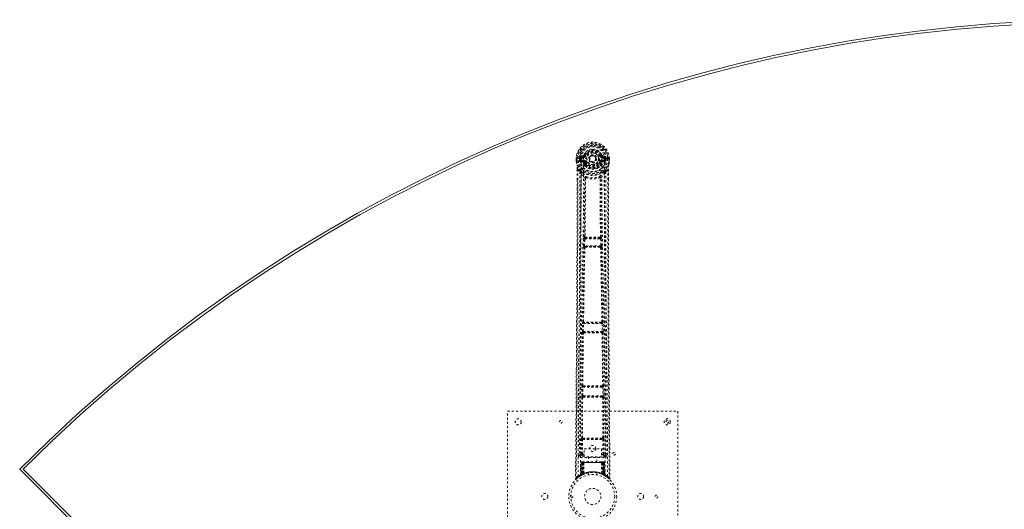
# Model space of a CAD drawing. Header units: inches. Extents: x 17 to 119, y 39 to 85.
# Tile 2 of 5: x 17 to 64, y 62 to 85. Entities that reach past the tile are written whole.
import ezdxf

# ---------------------------------------------------------------- set-up
doc = ezdxf.new("R2010")
doc.units = ezdxf.units.IN
doc.header["$MEASUREMENT"] = 0
doc.linetypes.add('SLD-Dashed', pattern=[0.075, 0.05, -0.025])
doc.linetypes.add('SLD-Solid', pattern=[0])

msp = doc.modelspace()

# ---------------------------------------------------------------- linework, layer by layer
at = {"color": 7, "linetype": 'SLD-Dashed', "lineweight": 0}
for p, q in [((43.73, 79.095), (43.611, 79.072)), ((43.818, 79.099), (43.763, 79.122)), ((43.818, 79.099), (43.84, 79.09)), ((44.534, 79.09), (44.556, 79.099)), ((44.762, 79.072), (44.644, 79.095)), ((43.407, 78.95), (43.408, 78.833)), ((43.407, 78.949), (43.408, 78.833)), ((43.411, 78.949), (43.407, 78.949)), ((43.408, 78.833), (43.408, 78.828)), ((43.464, 78.949), (43.411, 78.949)), ((43.437, 78.949), (43.438, 78.833)), ((43.487, 78.949), (43.464, 78.949)), ((43.49, 78.949), (43.487, 78.949)), ((43.638, 78.949), (43.49, 78.949)), ((43.559, 78.877), (43.558, 78.949)), ((43.589, 78.878), (43.559, 78.876)), ((43.559, 78.876), (43.559, 78.877)), ((43.594, 78.949), (43.588, 78.949)), ((43.588, 78.949), (43.589, 78.878)), ((43.589, 78.877), (43.594, 78.858)), ((43.594, 78.872), (43.594, 78.949)), ((43.594, 78.858), (43.594, 78.872)), ((43.6, 78.835), (43.603, 78.831)), ((43.613, 78.82), (43.603, 78.831)), ((43.613, 78.82), (43.729, 78.799)), ((43.629, 78.883), (43.629, 78.853)), ((43.629, 78.883), (43.758, 78.883)), ((43.758, 78.829), (43.629, 78.853)), ((43.629, 78.853), (43.758, 78.853)), ((43.642, 79.035), (43.758, 79.056)), ((43.642, 79.035), (43.642, 79.005)), ((43.758, 79.035), (43.642, 79.035)), ((43.758, 79.005), (43.642, 79.005)), ((43.758, 79.056), (43.758, 79.035)), ((43.758, 79.005), (43.758, 79.035)), ((43.758, 78.883), (43.758, 78.853)), ((43.758, 78.829), (43.758, 78.853)), ((43.809, 78.642), (43.809, 78.671)), ((43.84, 78.799), (43.813, 78.788)), ((43.827, 78.597), (43.815, 78.615)), ((43.832, 78.675), (43.832, 78.646)), ((44.343, 78.954), (44.343, 78.944)), ((44.343, 78.944), (44.343, 78.929)), ((44.561, 78.788), (44.534, 78.799)), ((44.541, 78.646), (44.542, 78.675)), ((44.559, 78.615), (44.547, 78.597)), ((44.565, 78.642), (44.565, 78.671)), ((44.616, 79.056), (44.732, 79.035)), ((44.616, 79.056), (44.616, 79.035)), ((44.732, 79.035), (44.616, 79.035)), ((44.616, 79.005), (44.616, 79.035)), ((44.732, 79.005), (44.616, 79.005)), ((44.616, 78.883), (44.616, 78.853)), ((44.616, 78.883), (44.745, 78.883)), ((44.745, 78.853), (44.616, 78.829)), ((44.616, 78.829), (44.616, 78.853)), ((44.616, 78.853), (44.745, 78.853)), ((44.645, 78.799), (44.761, 78.82)), ((44.732, 79.005), (44.732, 79.035)), ((44.883, 78.949), (44.735, 78.949)), ((44.745, 78.853), (44.745, 78.883)), ((44.771, 78.831), (44.761, 78.82)), ((44.761, 78.82), (44.761, 78.82)), ((44.761, 78.82), (44.761, 78.82)), ((44.771, 78.831), (44.774, 78.835)), ((44.78, 78.949), (44.786, 78.949)), ((44.78, 78.872), (44.78, 78.949)), ((44.785, 78.877), (44.78, 78.858)), ((44.78, 78.858), (44.78, 78.872)), ((44.785, 78.877), (44.782, 78.852)), ((44.785, 78.878), (44.786, 78.949)), ((44.815, 78.876), (44.785, 78.878)), ((44.815, 78.949), (44.815, 78.877)), ((44.815, 78.877), (44.815, 78.876)), ((44.886, 78.949), (44.883, 78.949)), ((44.909, 78.949), (44.886, 78.949)), ((44.963, 78.949), (44.909, 78.949)), ((44.936, 78.833), (44.937, 78.949)), ((44.967, 78.949), (44.963, 78.949)), ((44.966, 78.833), (44.967, 78.95)), ((44.967, 78.949), (44.966, 78.833)), ((44.966, 78.828), (44.966, 78.833)), ((43.451, 78.451), (43.451, 77.96)), ((43.48, 78.451), (43.577, 78.335)), ((43.577, 78.335), (43.636, 78.223)), ((44.738, 78.223), (44.797, 78.335)), ((44.797, 78.335), (44.894, 78.451)), ((44.923, 78.451), (44.923, 77.985)), ((43.808, 78.047), (43.808, 78.047)), ((43.846, 78.044), (43.846, 78.044)), ((44.528, 78.044), (44.528, 78.044)), ((44.566, 78.047), (44.566, 78.047)), ((43.76, 74.853), (43.77, 75.195)), ((43.77, 75.195), (43.772, 75.223)), ((43.787, 75.271), (43.783, 75.27)), ((43.804, 74.851), (43.815, 75.193)), ((43.815, 75.193), (44.559, 75.193)), ((43.828, 75.223), (43.832, 75.225)), ((44.546, 75.223), (43.828, 75.223)), ((44.542, 75.225), (44.546, 75.223)), ((44.559, 75.193), (44.57, 74.851)), ((44.59, 75.27), (44.587, 75.271)), ((44.604, 75.195), (44.602, 75.223)), ((44.614, 74.853), (44.604, 75.195)), ((43.779, 74.774), (43.767, 74.778)), ((44.57, 74.851), (43.804, 74.851)), ((43.824, 74.817), (43.812, 74.821)), ((43.812, 74.821), (44.562, 74.821)), ((44.562, 74.821), (44.55, 74.817)), ((44.594, 74.774), (44.606, 74.778)), ((43.7, 70.833), (43.708, 71.214)), ((43.708, 71.214), (43.71, 71.242)), ((43.72, 71.29), (43.718, 71.289)), ((43.745, 70.832), (43.753, 71.213)), ((43.753, 71.213), (44.621, 71.213)), ((43.763, 71.243), (43.765, 71.244)), ((44.611, 71.243), (43.763, 71.243)), ((44.609, 71.244), (44.611, 71.243)), ((44.621, 71.213), (44.629, 70.832)), ((44.656, 71.289), (44.653, 71.29)), ((44.666, 71.214), (44.664, 71.242)), ((44.674, 70.833), (44.666, 71.214)), ((43.706, 70.758), (43.713, 70.755)), ((44.629, 70.832), (43.745, 70.832)), ((43.757, 70.799), (43.751, 70.802)), ((43.751, 70.802), (44.623, 70.802)), ((43.763, 70.77), (43.763, 70.77)), ((44.611, 70.77), (44.611, 70.77)), ((44.623, 70.802), (44.616, 70.799)), ((44.661, 70.755), (44.668, 70.758)), ((43.67, 67.824), (43.674, 68.222)), ((43.674, 68.222), (43.675, 68.25)), ((43.685, 68.298), (43.683, 68.297)), ((43.714, 67.823), (43.719, 68.222)), ((43.719, 68.222), (44.655, 68.222)), ((43.728, 68.252), (43.73, 68.253)), ((44.646, 68.252), (43.728, 68.252)), ((44.644, 68.253), (44.646, 68.252)), ((44.655, 68.222), (44.659, 67.823)), ((44.691, 68.297), (44.689, 68.298)), ((44.699, 68.222), (44.699, 68.25)), ((44.704, 67.824), (44.699, 68.222)), ((43.673, 65.841), (43.681, 67.746)), ((43.677, 67.749), (43.681, 67.746)), ((43.705, 65.842), (43.714, 67.748)), ((44.659, 67.823), (43.714, 67.823)), ((43.726, 67.791), (43.721, 67.793)), ((43.721, 67.793), (44.653, 67.793)), ((43.731, 67.761), (43.731, 67.761)), ((44.643, 67.761), (44.643, 67.761)), ((44.653, 67.793), (44.648, 67.791)), ((44.66, 67.748), (44.668, 65.842)), ((44.693, 67.746), (44.697, 67.749)), ((44.701, 65.841), (44.693, 67.746)), ((40.187, 59.095), (40.187, 67.095)), ((40.187, 67.095), (48.187, 67.095)), ((48.187, 67.095), (48.187, 59.095)), ((43.66, 65.092), (43.663, 65.766)), ((43.673, 65.841), (43.672, 65.841)), ((43.705, 65.092), (43.708, 65.766)), ((43.708, 65.766), (44.666, 65.766)), ((43.716, 65.796), (43.717, 65.796)), ((43.716, 65.796), (44.658, 65.796)), ((44.657, 65.796), (44.658, 65.796)), ((44.666, 65.766), (44.669, 65.092)), ((44.702, 65.841), (44.701, 65.841)), ((44.714, 65.092), (44.711, 65.766)), ((43.79, 64.953), (43.79, 65.325)), ((43.79, 65.325), (44.602, 65.325)), ((44.602, 65.325), (44.602, 64.953)), ((43.568, 65.039), (43.568, 65.037)), ((43.568, 65.037), (43.568, 65.027)), ((43.613, 64.99), (43.613, 64.929)), ((43.79, 64.99), (43.613, 64.99)), ((43.613, 64.929), (44.761, 64.929)), ((43.72, 65.077), (43.72, 65.047)), ((43.72, 65.077), (43.79, 65.077)), ((43.72, 65.047), (43.79, 65.047)), ((44.602, 64.953), (43.79, 64.953)), ((43.992, 64.953), (43.992, 64.72)), ((44.382, 64.72), (44.382, 64.953)), ((44.602, 65.077), (44.654, 65.077)), ((44.602, 65.047), (44.654, 65.047)), ((44.761, 64.99), (44.602, 64.99)), ((44.654, 65.077), (44.654, 65.047)), ((44.714, 65.092), (44.669, 65.092)), ((44.761, 64.929), (44.761, 64.99)), ((44.806, 65.037), (44.806, 65.039)), ((44.806, 65.027), (44.806, 65.037)), ((43.64, 64.691), (43.619, 64.086)), ((43.654, 64.691), (43.633, 64.094)), ((43.654, 64.691), (43.64, 64.691)), ((43.674, 64.695), (43.652, 64.101)), ((43.672, 64.691), (43.652, 64.104)), ((43.739, 64.691), (43.672, 64.691)), ((43.679, 64.691), (43.679, 64.134)), ((43.68, 64.691), (44.694, 64.691)), ((43.681, 64.135), (43.68, 64.691)), ((43.693, 64.72), (43.684, 64.72)), ((43.693, 64.691), (43.692, 64.141)), ((43.693, 64.719), (43.693, 64.691)), ((44.681, 64.691), (43.693, 64.691)), ((43.756, 64.72), (43.702, 64.72)), ((43.711, 64.149), (43.711, 64.691)), ((43.711, 64.691), (44.662, 64.691)), ((43.72, 64.14), (43.739, 64.691)), ((43.74, 64.691), (43.721, 64.14)), ((43.739, 64.691), (43.74, 64.691)), ((43.763, 64.168), (43.768, 64.691)), ((43.77, 64.691), (43.766, 64.17)), ((43.77, 64.691), (43.768, 64.691)), ((43.777, 64.72), (43.77, 64.72)), ((44.603, 64.691), (43.77, 64.691)), ((44.596, 64.72), (43.778, 64.72)), ((44.604, 64.72), (44.597, 64.72)), ((44.608, 64.17), (44.603, 64.691)), ((44.606, 64.691), (44.603, 64.691)), ((44.606, 64.691), (44.611, 64.168)), ((44.672, 64.72), (44.618, 64.72)), ((44.653, 64.14), (44.634, 64.691)), ((44.634, 64.691), (44.635, 64.691)), ((44.635, 64.691), (44.654, 64.14)), ((44.702, 64.691), (44.635, 64.691)), ((44.662, 64.691), (44.663, 64.149)), ((44.662, 64.691), (44.662, 64.691)), ((44.69, 64.72), (44.681, 64.72)), ((44.681, 64.691), (44.682, 64.141)), ((44.694, 64.691), (44.693, 64.135)), ((44.695, 64.134), (44.695, 64.691)), ((44.722, 64.101), (44.701, 64.695)), ((44.702, 64.72), (44.702, 64.72)), ((44.702, 64.691), (44.722, 64.104)), ((44.707, 64.72), (44.703, 64.72)), ((44.72, 64.691), (44.741, 64.094)), ((44.734, 64.691), (44.72, 64.691)), ((44.734, 64.691), (44.755, 64.086)), ((43.38, 63.954), (43.41, 63.953)), ((43.43, 63.931), (43.531, 64.012)), ((43.541, 64.019), (43.643, 64.082)), ((43.605, 64.061), (43.618, 64.069)), ((43.619, 64.086), (43.633, 64.094)), ((43.636, 64.079), (43.703, 64.114)), ((43.652, 64.104), (43.72, 64.14)), ((43.691, 64.108), (43.679, 64.134)), ((43.693, 64.109), (43.681, 64.135)), ((43.703, 64.114), (43.704, 64.114)), ((43.707, 64.116), (43.705, 64.115)), ((43.721, 64.14), (43.72, 64.14)), ((43.723, 64.123), (43.724, 64.124)), ((43.763, 64.168), (43.766, 64.17)), ((43.765, 64.141), (43.77, 64.143)), ((43.987, 64.203), (43.987, 64.106)), ((44.387, 64.106), (44.387, 64.203)), ((44.604, 64.143), (44.609, 64.141)), ((44.608, 64.17), (44.611, 64.168)), ((44.65, 64.124), (44.651, 64.123)), ((44.654, 64.14), (44.653, 64.14)), ((44.654, 64.14), (44.722, 64.104)), ((44.682, 64.141), (44.669, 64.115)), ((44.67, 64.114), (44.671, 64.114)), ((44.671, 64.114), (44.738, 64.079)), ((44.693, 64.135), (44.681, 64.109)), ((44.695, 64.134), (44.683, 64.108)), ((44.741, 64.094), (44.755, 64.086)), ((44.75, 64.073), (44.763, 64.066)), ((44.756, 64.069), (44.769, 64.061))]:
    msp.add_line(p, q, dxfattribs=at)
at = {"color": 7, "linetype": 'SLD-Solid', "lineweight": 15}
for p, q in [((17.275, 64.382), (42.554, 39.103)), ((17.442, 64.382), (42.554, 39.27)), ((17.442, 64.382), (42.554, 39.27))]:
    msp.add_line(p, q, dxfattribs=at)
at = {"color": 7, "linetype": 'SLD-Dashed', "lineweight": 0, "flags": 128}
for points in [[(43.756, 78.974), (43.762, 79.053), (43.786, 79.129), (43.826, 79.199), (43.88, 79.26), (43.946, 79.31), (44.022, 79.347), (44.103, 79.369), (44.187, 79.376), (44.271, 79.369), (44.352, 79.347), (44.428, 79.31), (44.494, 79.26), (44.548, 79.199), (44.588, 79.129), (44.612, 79.053), (44.618, 78.974)], [(43.868, 79.078), (43.863, 79.081), (43.858, 79.083), (43.853, 79.085), (43.849, 79.086), (43.845, 79.088), (43.843, 79.089), (43.841, 79.09), (43.84, 79.09)], [(44.506, 79.078), (44.511, 79.081), (44.516, 79.083), (44.521, 79.085), (44.525, 79.086), (44.529, 79.088), (44.531, 79.089), (44.533, 79.09), (44.534, 79.09)], [(43.407, 78.949), (43.407, 78.949), (43.408, 78.949), (43.411, 78.949), (43.414, 78.949), (43.419, 78.949), (43.424, 78.949), (43.431, 78.949), (43.437, 78.949)], [(43.408, 78.833), (43.421, 78.739), (43.437, 78.665)], [(43.408, 78.828), (43.409, 78.828), (43.411, 78.829), (43.414, 78.829), (43.418, 78.83), (43.422, 78.83), (43.427, 78.831), (43.432, 78.832), (43.438, 78.833)], [(43.438, 78.833), (43.431, 78.833), (43.425, 78.833), (43.42, 78.833), (43.415, 78.833), (43.411, 78.833), (43.409, 78.833), (43.408, 78.833), (43.408, 78.833)], [(43.408, 78.828), (43.42, 78.741), (43.438, 78.654)], [(43.437, 78.665), (43.437, 78.659), (43.438, 78.654)], [(43.619, 78.376), (43.518, 78.499), (43.438, 78.654)], [(43.499, 64.048), (43.5, 66.143), (43.511, 68.237), (43.534, 70.33), (43.566, 72.42), (43.59, 73.732), (43.613, 75.042), (43.633, 76.348), (43.644, 77.651), (43.639, 78.949)], [(43.589, 78.877), (43.589, 78.878), (43.589, 78.878)], [(43.594, 78.872), (43.611, 78.881), (43.629, 78.883)], [(43.642, 79.005), (43.619, 79.01), (43.599, 79.023)], [(43.608, 64.103), (43.609, 65.97), (43.618, 67.835), (43.637, 69.7), (43.665, 71.563), (43.692, 73.052), (43.721, 74.538), (43.747, 76.021), (43.762, 77.5), (43.756, 78.974)], [(43.756, 78.777), (43.743, 78.794), (43.729, 78.799)], [(43.809, 78.671), (43.782, 78.718), (43.756, 78.777)], [(43.868, 78.811), (43.863, 78.808), (43.858, 78.806), (43.853, 78.804), (43.849, 78.802), (43.845, 78.801), (43.843, 78.8), (43.841, 78.799), (43.84, 78.799)], [(44.506, 78.811), (44.511, 78.808), (44.516, 78.806), (44.521, 78.804), (44.525, 78.802), (44.529, 78.801), (44.531, 78.8), (44.533, 78.799), (44.534, 78.799)], [(44.512, 78.688), (44.537, 78.732), (44.561, 78.788)], [(44.565, 78.671), (44.592, 78.718), (44.618, 78.777)], [(44.618, 78.974), (44.612, 77.5), (44.627, 76.021), (44.652, 74.538), (44.681, 73.052), (44.709, 71.563), (44.737, 69.7), (44.756, 67.835), (44.765, 65.97), (44.766, 64.103)], [(44.618, 78.777), (44.631, 78.794), (44.645, 78.799)], [(44.875, 64.048), (44.874, 66.143), (44.863, 68.237), (44.84, 70.33), (44.808, 72.42), (44.784, 73.732), (44.761, 75.042), (44.741, 76.348), (44.73, 77.651), (44.735, 78.949)], [(44.775, 79.023), (44.755, 79.01), (44.732, 79.005)], [(44.745, 78.883), (44.763, 78.881), (44.78, 78.872)], [(44.755, 78.376), (44.856, 78.499), (44.936, 78.654)], [(44.785, 78.878), (44.785, 78.877), (44.785, 78.877)], [(44.786, 78.949), (44.789, 78.949), (44.796, 78.949), (44.805, 78.949), (44.815, 78.949)], [(44.966, 78.833), (44.966, 78.833), (44.965, 78.833), (44.963, 78.833), (44.959, 78.833), (44.954, 78.833), (44.949, 78.833), (44.943, 78.833), (44.936, 78.833)], [(44.966, 78.828), (44.965, 78.828), (44.963, 78.829), (44.96, 78.829), (44.956, 78.83), (44.952, 78.83), (44.947, 78.831), (44.942, 78.832), (44.936, 78.833)], [(44.936, 78.654), (44.952, 78.731), (44.966, 78.828)], [(44.936, 78.654), (44.937, 78.659), (44.937, 78.665)], [(44.937, 78.949), (44.943, 78.949), (44.949, 78.949), (44.955, 78.949), (44.96, 78.949), (44.963, 78.949), (44.966, 78.949), (44.967, 78.949), (44.967, 78.949)], [(44.966, 78.833), (44.953, 78.739), (44.937, 78.665)], [(43.48, 78.451), (43.482, 77.756), (43.483, 77.028), (43.483, 76.267), (43.482, 75.473), (43.479, 74.689), (43.477, 74.019), (43.474, 73.386), (43.47, 72.713), (43.466, 71.999), (43.465, 71.803), (43.464, 71.605), (43.462, 71.404), (43.461, 71.201), (43.46, 71.085), (43.459, 70.84), (43.457, 70.571), (43.454, 70.14), (43.451, 69.659), (43.447, 69.128), (43.443, 68.547), (43.44, 68.157), (43.437, 67.747), (43.434, 67.342), (43.431, 66.96), (43.429, 66.592), (43.424, 65.972), (43.42, 65.398), (43.416, 64.871), (43.413, 64.389), (43.41, 63.953)], [(43.451, 78.451), (43.45, 78.451), (43.452, 78.451), (43.454, 78.451), (43.457, 78.451), (43.462, 78.451), (43.467, 78.451), (43.473, 78.451), (43.48, 78.451)], [(43.452, 78.451), (43.453, 78.171), (43.454, 77.96)], [(43.577, 78.335), (43.578, 77.108), (43.576, 75.877), (43.572, 74.633), (43.565, 73.372), (43.558, 72.158), (43.55, 70.944), (43.549, 70.771), (43.548, 70.594), (43.546, 70.412), (43.545, 70.225), (43.544, 70.033), (43.543, 69.907), (43.541, 69.692), (43.54, 69.449), (43.538, 69.18), (43.535, 68.86), (43.533, 68.51), (43.53, 68.127), (43.527, 67.77), (43.525, 67.451), (43.523, 67.189), (43.521, 66.96), (43.52, 66.765), (43.519, 66.675), (43.518, 66.54), (43.517, 66.407), (43.516, 66.275), (43.515, 66.145), (43.511, 65.577), (43.508, 65.035)], [(43.636, 78.223), (43.633, 74.927), (43.615, 71.63), (43.591, 68.333), (43.568, 65.035)], [(43.636, 78.223), (43.716, 78.13), (43.808, 78.047)], [(43.714, 78.288), (43.724, 78.279), (43.729, 78.273)], [(43.827, 78.597), (43.903, 78.535), (43.955, 78.507)], [(44.418, 78.507), (44.471, 78.535), (44.547, 78.597)], [(44.566, 78.047), (44.658, 78.13), (44.738, 78.223)], [(44.645, 78.273), (44.65, 78.279), (44.66, 78.288)], [(44.806, 65.035), (44.782, 68.333), (44.759, 71.63), (44.741, 74.927), (44.738, 78.223)], [(44.866, 65.035), (44.862, 65.663), (44.857, 66.325), (44.855, 66.594), (44.854, 66.801), (44.852, 66.993), (44.851, 67.216), (44.849, 67.475), (44.847, 67.766), (44.844, 68.089), (44.842, 68.438), (44.839, 68.764), (44.837, 69.064), (44.835, 69.337), (44.831, 69.908), (44.826, 70.565), (44.822, 71.221), (44.818, 71.84), (44.813, 72.521), (44.807, 73.671), (44.802, 74.836), (44.798, 76.018), (44.796, 77.18), (44.797, 78.335)], [(44.894, 78.451), (44.891, 77.601), (44.891, 76.711), (44.892, 75.782), (44.894, 74.816), (44.897, 74.026), (44.9, 73.395), (44.904, 72.721), (44.908, 72.004), (44.909, 71.808), (44.91, 71.608), (44.911, 71.406), (44.913, 71.201), (44.913, 71.083), (44.915, 70.834), (44.917, 70.562), (44.92, 70.128), (44.923, 69.646), (44.927, 69.117), (44.931, 68.539), (44.934, 68.152), (44.937, 67.746), (44.94, 67.298), (44.943, 66.855), (44.946, 66.439), (44.95, 65.949), (44.953, 65.504), (44.956, 65.104), (44.958, 64.749), (44.961, 64.439), (44.962, 64.174), (44.964, 63.953)], [(44.894, 78.451), (44.9, 78.451), (44.907, 78.451), (44.912, 78.451), (44.916, 78.451), (44.92, 78.451), (44.922, 78.451), (44.924, 78.451), (44.923, 78.451)], [(44.92, 77.985), (44.921, 78.169), (44.922, 78.451)], [(43.451, 77.96), (43.45, 74.828), (43.431, 71.203), (43.406, 67.579), (43.38, 63.954)], [(43.787, 75.271), (43.805, 76.657), (43.81, 78.038)], [(43.856, 78.054), (43.851, 78.064), (43.844, 78.071), (43.837, 78.075), (43.828, 78.075), (43.821, 78.072), (43.814, 78.066), (43.81, 78.057), (43.808, 78.047)], [(43.846, 78.044), (43.84, 76.661), (43.823, 75.275)], [(43.856, 78.054), (43.849, 78.05), (43.847, 78.047), (43.846, 78.046), (43.846, 78.044)], [(44.566, 78.047), (44.564, 78.057), (44.559, 78.066), (44.553, 78.072), (44.545, 78.075), (44.537, 78.075), (44.53, 78.071), (44.523, 78.064), (44.518, 78.054)], [(44.528, 78.044), (44.528, 78.046), (44.527, 78.047), (44.525, 78.05), (44.518, 78.054)], [(44.551, 75.275), (44.533, 76.661), (44.528, 78.044)], [(44.587, 75.271), (44.569, 76.657), (44.564, 78.038)], [(44.923, 77.985), (44.924, 74.828), (44.943, 71.203), (44.968, 67.579), (44.994, 63.954)], [(43.77, 75.195), (43.772, 75.195), (43.775, 75.195), (43.78, 75.195), (43.785, 75.194), (43.792, 75.194), (43.799, 75.194), (43.807, 75.194), (43.815, 75.193)], [(43.823, 75.275), (43.813, 75.27), (43.807, 75.262), (43.803, 75.254), (43.802, 75.245), (43.806, 75.237), (43.812, 75.231), (43.821, 75.226), (43.832, 75.225)], [(43.828, 75.223), (43.828, 75.223), (43.828, 75.223), (43.827, 75.223), (43.826, 75.223), (43.823, 75.221), (43.819, 75.214), (43.816, 75.205), (43.815, 75.199), (43.815, 75.193)], [(44.542, 75.225), (44.553, 75.226), (44.562, 75.231), (44.568, 75.237), (44.572, 75.245), (44.571, 75.254), (44.567, 75.262), (44.56, 75.27), (44.551, 75.275)], [(44.559, 75.193), (44.559, 75.199), (44.558, 75.205), (44.554, 75.214), (44.55, 75.221), (44.547, 75.223), (44.546, 75.223), (44.546, 75.223)], [(44.559, 75.193), (44.567, 75.194), (44.575, 75.194), (44.582, 75.194), (44.589, 75.194), (44.594, 75.195), (44.599, 75.195), (44.602, 75.195), (44.604, 75.195)], [(43.72, 71.29), (43.749, 73.034), (43.779, 74.774)], [(43.754, 71.292), (43.784, 73.036), (43.815, 74.777)], [(43.76, 74.853), (43.761, 74.853), (43.765, 74.853), (43.769, 74.852), (43.775, 74.852), (43.781, 74.852), (43.788, 74.852), (43.796, 74.852), (43.804, 74.851)], [(43.824, 74.817), (43.815, 74.816), (43.807, 74.813), (43.801, 74.808), (43.798, 74.801), (43.798, 74.795), (43.801, 74.788), (43.807, 74.782), (43.815, 74.777)], [(43.804, 74.851), (43.804, 74.846), (43.804, 74.84), (43.805, 74.835), (43.806, 74.83), (43.808, 74.824), (43.812, 74.821)], [(44.559, 74.777), (44.567, 74.782), (44.573, 74.788), (44.576, 74.795), (44.576, 74.801), (44.573, 74.808), (44.567, 74.813), (44.559, 74.816), (44.55, 74.817)], [(44.559, 74.777), (44.59, 73.036), (44.619, 71.292)], [(44.562, 74.821), (44.566, 74.824), (44.568, 74.83), (44.569, 74.835), (44.57, 74.84), (44.57, 74.846), (44.57, 74.851)], [(44.57, 74.851), (44.578, 74.852), (44.586, 74.852), (44.593, 74.852), (44.599, 74.852), (44.605, 74.852), (44.609, 74.853), (44.613, 74.853), (44.614, 74.853)], [(44.653, 71.29), (44.625, 73.034), (44.594, 74.774)], [(43.708, 71.214), (43.71, 71.214), (43.713, 71.214), (43.717, 71.214), (43.723, 71.214), (43.73, 71.214), (43.737, 71.213), (43.745, 71.213), (43.753, 71.213)], [(43.754, 71.292), (43.746, 71.287), (43.739, 71.28), (43.735, 71.272), (43.736, 71.263), (43.739, 71.256), (43.746, 71.25), (43.755, 71.246), (43.765, 71.244)], [(44.609, 71.244), (44.619, 71.246), (44.628, 71.25), (44.635, 71.256), (44.638, 71.263), (44.638, 71.272), (44.635, 71.28), (44.628, 71.287), (44.619, 71.292)], [(44.621, 71.213), (44.62, 71.224), (44.617, 71.234), (44.614, 71.24), (44.611, 71.243), (44.611, 71.243)], [(44.621, 71.213), (44.636, 71.213), (44.651, 71.214), (44.661, 71.214), (44.666, 71.214)], [(43.685, 68.298), (43.697, 69.527), (43.713, 70.755)], [(43.7, 70.833), (43.702, 70.833), (43.705, 70.833), (43.709, 70.833), (43.715, 70.833), (43.721, 70.832), (43.729, 70.832), (43.737, 70.832), (43.745, 70.832)], [(43.718, 68.3), (43.731, 69.529), (43.747, 70.757)], [(43.757, 70.799), (43.748, 70.798), (43.739, 70.794), (43.733, 70.789), (43.73, 70.782), (43.73, 70.775), (43.733, 70.768), (43.738, 70.762), (43.747, 70.757)], [(44.627, 70.757), (44.635, 70.762), (44.641, 70.768), (44.644, 70.775), (44.644, 70.782), (44.641, 70.789), (44.634, 70.794), (44.626, 70.798), (44.616, 70.799)], [(44.627, 70.757), (44.643, 69.529), (44.655, 68.3)], [(44.629, 70.832), (44.637, 70.832), (44.645, 70.832), (44.653, 70.832), (44.659, 70.833), (44.665, 70.833), (44.669, 70.833), (44.672, 70.833), (44.674, 70.833)], [(44.689, 68.298), (44.677, 69.527), (44.661, 70.755)], [(43.674, 68.222), (43.676, 68.222), (43.679, 68.222), (43.684, 68.222), (43.689, 68.222), (43.696, 68.222), (43.703, 68.222), (43.711, 68.222), (43.719, 68.222)], [(43.718, 68.3), (43.71, 68.294), (43.704, 68.287), (43.7, 68.28), (43.701, 68.271), (43.704, 68.264), (43.711, 68.258), (43.72, 68.254), (43.73, 68.253)], [(44.644, 68.253), (44.654, 68.254), (44.663, 68.258), (44.67, 68.264), (44.673, 68.271), (44.673, 68.28), (44.67, 68.287), (44.664, 68.294), (44.655, 68.3)], [(44.655, 68.222), (44.67, 68.222), (44.685, 68.222), (44.695, 68.222), (44.699, 68.222)], [(43.67, 67.824), (43.671, 67.824), (43.674, 67.824), (43.679, 67.823), (43.684, 67.823), (43.691, 67.823), (43.698, 67.823), (43.706, 67.823), (43.714, 67.823)], [(43.726, 67.791), (43.716, 67.79), (43.708, 67.786), (43.701, 67.781), (43.698, 67.774), (43.698, 67.767), (43.7, 67.759), (43.706, 67.753), (43.714, 67.748)], [(44.66, 67.748), (44.668, 67.753), (44.673, 67.759), (44.676, 67.767), (44.676, 67.774), (44.672, 67.781), (44.666, 67.786), (44.658, 67.79), (44.648, 67.791)], [(44.659, 67.823), (44.668, 67.823), (44.676, 67.823), (44.683, 67.823), (44.69, 67.823), (44.695, 67.823), (44.7, 67.824), (44.703, 67.824), (44.704, 67.824)], [(43.663, 65.766), (43.665, 65.766), (43.668, 65.766), (43.672, 65.766), (43.678, 65.766), (43.684, 65.766), (43.692, 65.766), (43.7, 65.766), (43.708, 65.766)], [(43.705, 65.842), (43.697, 65.837), (43.691, 65.83), (43.688, 65.823), (43.688, 65.815), (43.691, 65.807), (43.698, 65.801), (43.707, 65.798), (43.717, 65.796)], [(43.723, 65.828), (43.953, 65.828), (44.187, 65.828), (44.421, 65.828), (44.651, 65.828)], [(43.73, 65.797), (43.842, 65.797), (43.954, 65.797), (44.067, 65.797), (44.181, 65.797), (44.308, 65.797), (44.435, 65.797), (44.543, 65.797), (44.644, 65.797)], [(44.657, 65.796), (44.667, 65.798), (44.676, 65.801), (44.682, 65.807), (44.686, 65.815), (44.686, 65.822), (44.683, 65.83), (44.677, 65.837), (44.669, 65.842)], [(44.666, 65.766), (44.674, 65.766), (44.682, 65.766), (44.69, 65.766), (44.696, 65.766), (44.702, 65.766), (44.706, 65.766), (44.709, 65.766), (44.711, 65.766)], [(43.66, 65.092), (43.591, 65.064), (43.57, 65.038)], [(43.613, 64.99), (43.636, 65.018), (43.705, 65.047)], [(43.66, 65.092), (43.662, 65.092), (43.665, 65.092), (43.669, 65.092), (43.675, 65.092), (43.681, 65.092), (43.689, 65.092), (43.697, 65.092), (43.705, 65.092)], [(43.705, 65.092), (43.694, 65.089), (43.684, 65.083), (43.678, 65.076), (43.676, 65.068), (43.678, 65.06), (43.684, 65.053), (43.694, 65.049), (43.705, 65.047)], [(44.669, 65.047), (44.68, 65.049), (44.689, 65.053), (44.695, 65.06), (44.698, 65.068), (44.696, 65.076), (44.689, 65.083), (44.68, 65.089), (44.669, 65.092)], [(44.669, 65.047), (44.738, 65.018), (44.761, 64.99)], [(44.806, 65.035), (44.783, 65.064), (44.714, 65.092)], [(43.64, 64.691), (43.643, 64.691), (43.651, 64.691), (43.664, 64.691), (43.679, 64.691)], [(43.693, 64.691), (43.678, 64.691), (43.666, 64.691), (43.657, 64.691), (43.654, 64.691)], [(43.674, 64.699), (43.673, 64.697), (43.672, 64.691)], [(43.672, 64.691), (43.672, 64.691), (43.674, 64.691), (43.678, 64.691), (43.682, 64.691), (43.689, 64.691), (43.696, 64.691), (43.703, 64.691), (43.711, 64.691)], [(43.768, 64.691), (43.758, 64.691), (43.749, 64.691), (43.743, 64.691), (43.74, 64.691)], [(43.768, 64.691), (43.768, 64.697), (43.769, 64.703), (43.77, 64.708), (43.771, 64.712), (43.772, 64.716), (43.774, 64.718), (43.775, 64.72), (43.777, 64.72)], [(44.597, 64.72), (44.599, 64.72), (44.6, 64.718), (44.602, 64.716), (44.603, 64.712), (44.604, 64.708), (44.605, 64.703), (44.606, 64.697), (44.606, 64.691)], [(44.634, 64.691), (44.631, 64.691), (44.625, 64.691), (44.616, 64.691), (44.606, 64.691)], [(44.662, 64.691), (44.67, 64.691), (44.678, 64.691), (44.685, 64.691), (44.691, 64.691), (44.696, 64.691), (44.7, 64.691), (44.702, 64.691), (44.702, 64.691)], [(44.72, 64.691), (44.717, 64.691), (44.708, 64.691), (44.696, 64.691), (44.681, 64.691)], [(44.694, 64.691), (44.71, 64.691), (44.722, 64.691), (44.731, 64.691), (44.734, 64.691)], [(43.675, 64.1), (43.683, 64.105), (43.69, 64.11)], [(43.765, 64.141), (43.766, 64.142), (43.767, 64.144), (43.767, 64.146), (43.767, 64.15), (43.766, 64.154), (43.766, 64.158), (43.764, 64.163), (43.763, 64.168)], [(43.949, 64.197), (43.971, 64.202), (43.973, 64.202)], [(44.609, 64.141), (44.608, 64.142), (44.607, 64.144), (44.607, 64.146), (44.607, 64.15), (44.607, 64.154), (44.608, 64.158), (44.609, 64.163), (44.611, 64.168)], [(44.684, 64.11), (44.691, 64.105), (44.699, 64.1)], [(44.733, 64.082), (44.739, 64.081), (44.745, 64.085), (44.749, 64.091)], [(44.946, 63.934), (44.953, 63.93), (44.961, 63.927), (44.969, 63.927), (44.977, 63.928), (44.984, 63.932), (44.989, 63.937), (44.992, 63.944), (44.994, 63.951)], [(44.994, 63.954), (44.993, 63.954), (44.992, 63.954), (44.985, 63.953), (44.975, 63.954), (44.97, 63.954), (44.964, 63.953)]]:
    msp.add_lwpolyline(points, dxfattribs=at)
at = {"color": 7, "linetype": 'SLD-Dashed', "lineweight": 0}
for centre, radius in [((44.187, 78.944), 0.7), ((44.187, 78.944), 0.69), ((44.187, 78.944), 0.623), ((44.187, 78.944), 0.32), ((44.187, 78.944), 0.275), ((44.187, 78.944), 0.188), ((44.187, 78.944), 0.157), ((44.187, 78.944), 0.142), ((44.187, 78.944), 0.139), ((44.187, 78.944), 0.138), ((40.687, 66.595), 0.141), ((42.687, 66.595), 0.0625), ((47.687, 66.595), 0.141), ((47.687, 66.595), 0.0625), ((44.187, 65.345), 0.14), ((45.187, 65.095), 0.0625), ((44.187, 63.095), 1.125), ((44.187, 63.095), 1.03), ((44.187, 63.095), 0.38), ((41.937, 63.095), 0.14), ((43.187, 63.095), 0.0625), ((46.437, 63.095), 0.14), ((47.187, 63.095), 0.0625)]:
    msp.add_circle(centre, radius, dxfattribs=at)
at = {"color": 7, "linetype": 'SLD-Solid', "lineweight": 15}
for radius, start, end in [(72, 45, 135), (71.882, 45.09414, 134.90586), (71.882, 45.09414, 134.90586)]:
    msp.add_arc((68.187, 13.47), radius, start, end, dxfattribs=at)
at = {"color": 7, "linetype": 'SLD-Dashed', "lineweight": 0}
for centre, radius, start, end in [((44.187, 78.944), 0.78, 0.3688, 179.6312), ((44.187, 78.944), 0.78, 0, 179.6393), ((44.187, 78.944), 0.75, 0.3649, 179.6351), ((44.187, 78.944), 0.629, 0.4518, 179.5482), ((44.187, 78.944), 0.599, 0.4517, 179.5483), ((43.803, 78.996), 0.206, 158.3448, 172.3362), ((43.641, 79.065), 0.0299, 167.8919, 271.954), ((44.187, 78.953), 0.548, 359.5911, 180.4089), ((43.759, 79.086), 0.0301, 162.3474, 268.5766), ((43.721, 79.14), 0.0455, 281.3719, 337.4555), ((43.752, 79.127), 0.0714, 274.7438, 337.1417), ((43.758, 79.124), 0.089, 270, 337.226), ((43.758, 79.124), 0.119, 269.9986, 337.227), ((44.187, 78.944), 0.459, 22.774, 157.226), ((44.187, 78.944), 0.4, 22.774, 157.226), ((44.187, 78.944), 0.376, 22.774, 157.226), ((44.187, 78.944), 0.346, 22.7743, 157.2257), ((44.187, 78.944), 0.275, 89.9998, 270.0002), ((44.187, 78.944), 0.275, 269.9998, 90.0002), ((44.616, 79.124), 0.119, 202.773, 270.0014), ((44.616, 79.124), 0.089, 202.774, 270), ((45.02, 78.07), 1.129, 111.2685, 114.2809), ((44.622, 79.127), 0.0714, 202.8766, 265.2379), ((44.652, 79.14), 0.0454, 202.4568, 258.7178), ((44.615, 79.086), 0.0301, 271.4577, 17.6161), ((44.733, 79.065), 0.0299, 268.0451, 12.109), ((44.571, 78.996), 0.206, 7.6612, 21.6578), ((43.438, 78.833), 0.03, 180.3597, 185.4274), ((44.187, 78.944), 0.787, 188.4818, 351.5182), ((42.238, 78.479), 1.213, 358.7188, 8.8298), ((44.187, 78.944), 0.758, 188.4818, 351.5182), ((39.778, 77.794), 3.76, 10.0615, 13.2271), ((43.579, 79.74), 0.791, 268.4768, 270.6249), ((44.187, 78.944), 0.632, 186.2254, 353.7746), ((44.187, 78.944), 0.602, 186.4272, 349.3929), ((44.187, 78.944), 0.593, 172.3909, 179.5504), ((43.671, 78.865), 0.0768, 185.3372, 203.2268), ((43.628, 78.823), 0.0305, 89.017, 157.2896), ((44.05, 79.034), 0.491, 204.463, 242.9726), ((43.991, 79.038), 0.436, 209.9195, 245.3124), ((43.753, 78.693), 0.281, 89.357, 113.9481), ((43.759, 78.799), 0.0299, 91.0429, 179.1239), ((43.787, 78.771), 0.031, 31.8111, 169.9485), ((43.758, 78.764), 0.119, 22.773, 90.0014), ((43.758, 78.764), 0.089, 22.774, 90), ((43.753, 78.764), 0.0651, 21.3242, 85.0702), ((43.839, 78.668), 0.0305, 42.6513, 174.2958), ((43.83, 78.617), 0.0583, 88.2066, 111.6886), ((43.831, 78.587), 0.0585, 88.1955, 111.6046), ((43.853, 78.638), 0.044, 174.8379, 210.5533), ((44.253, 78.941), 0.466, 199.2245, 212.8223), ((43.867, 78.59), 0.0414, 126.9669, 169.7866), ((43.862, 78.648), 0.0406, 91.2058, 138.2186), ((44.187, 78.955), 0.452, 218.3128, 321.6872), ((43.865, 78.646), 0.0322, 181.2565, 226.7819), ((44.187, 78.944), 0.376, 202.774, 337.226), ((44.187, 78.979), 0.496, 225.9956, 314.0044), ((44.187, 78.939), 0.41, 217.5695, 322.4305), ((44.187, 78.944), 0.346, 202.7743, 337.2257), ((44.187, 78.944), 0.157, 245.086, 290.1115), ((44.616, 78.764), 0.119, 89.9986, 157.227), ((44.535, 78.668), 0.0305, 5.7063, 137.3474), ((44.511, 78.648), 0.0406, 41.778, 88.7976), ((44.509, 78.646), 0.0322, 313.2132, 358.7483), ((44.506, 78.589), 0.0423, 10.696, 52.5421), ((44.616, 78.764), 0.089, 90, 157.226), ((44.543, 78.587), 0.0584, 68.3844, 91.8155), ((44.544, 78.617), 0.0583, 68.3146, 91.7912), ((44.326, 79.033), 0.489, 296.9326, 335.619), ((44.521, 78.638), 0.044, 329.5534, 5.1565), ((44.621, 78.764), 0.0651, 94.9293, 158.6763), ((44.587, 78.771), 0.031, 10.0497, 148.1939), ((44.382, 79.039), 0.437, 294.7123, 330.0437), ((44.615, 78.799), 0.03, 0.942, 88.8912), ((44.618, 78.679), 0.295, 66.6413, 90.0536), ((44.745, 78.823), 0.0305, 22.7104, 90.983), ((44.673, 78.873), 0.108, 339.3517, 352.0844), ((44.187, 78.944), 0.593, 0.4496, 7.6091), ((48.595, 77.794), 3.759, 166.7723, 169.9388), ((46.134, 78.479), 1.211, 171.1645, 181.2844), ((44.176, 77.751), 0.837, 131.724, 135.7258), ((45.159, 79.949), 2.202, 225.6145, 228.9922), ((43.697, 78.221), 0.0608, 58.0506, 177.7538), ((44.454, 78.78), 0.885, 215.0181, 230.159), ((44.187, 78.924), 0.477, 240.974, 299.0074), ((43.92, 78.78), 0.885, 309.8454, 324.9803), ((44.677, 78.221), 0.0608, 2.2677, 121.9272), ((43.215, 79.949), 2.202, 311.0078, 314.3855), ((44.197, 77.75), 0.838, 44.2773, 48.2746), ((43.869, 78.043), 0.0608, 72.7824, 176.5556), ((43.797, 78.039), 0.0129, 353.737, 34.0717), ((43.842, 77.953), 0.0911, 87.6233, 110.3338), ((43.936, 78.035), 0.0829, 126.7472, 166.3288), ((44.187, 78.961), 0.965, 249.9315, 290.088), ((44.187, 78.889), 0.843, 249.1447, 290.86), ((44.505, 78.043), 0.0608, 3.445, 107.217), ((44.438, 78.035), 0.0829, 13.6649, 53.259), ((44.532, 77.953), 0.0911, 69.6652, 92.3753), ((44.578, 78.039), 0.0139, 147.4274, 184.7639), ((43.856, 75.227), 0.0844, 149.4113, 182.7331), ((43.829, 75.269), 0.0451, 178.3766, 269.1286), ((43.816, 75.17), 0.106, 86.4247, 105.8456), ((43.832, 75.27), 0.0451, 178.3417, 269.1182), ((43.844, 75.281), 0.0218, 195.9668, 264.9552), ((43.846, 75.127), 0.0991, 89.1518, 98.2709), ((43.897, 75.251), 0.0557, 171.8652, 207.4042), ((44.187, 41.609), 33.652, 89.4124, 90.5876), ((44.187, 41.466), 33.761, 89.4239, 90.5761), ((44.477, 75.251), 0.0557, 332.5963, 8.1277), ((44.527, 75.118), 0.108, 82.0992, 90.4809), ((44.53, 75.282), 0.0225, 276.3322, 342.8009), ((44.541, 75.27), 0.0451, 270.8818, 1.6583), ((44.545, 75.269), 0.0451, 270.8698, 1.6249), ((44.558, 75.17), 0.106, 74.1551, 93.575), ((44.518, 75.227), 0.0844, 357.2642, 30.5921), ((43.91, 74.831), 0.152, 171.7446, 200.3919), ((43.813, 74.776), 0.0451, 90.7398, 178.0006), ((43.825, 74.772), 0.0451, 90.7768, 177.9055), ((43.808, 74.667), 0.111, 86.5364, 104.9316), ((43.832, 74.771), 0.0187, 96.6505, 161.1182), ((43.835, 74.886), 0.0694, 261.1359, 271.2264), ((43.871, 74.795), 0.0416, 148.407, 186.6665), ((44.187, 110.524), 35.736, 269.428, 270.572), ((44.187, 108.169), 33.355, 269.3973, 270.6027), ((44.539, 74.886), 0.0693, 268.7682, 278.8732), ((44.502, 74.795), 0.0416, 353.3344, 31.5873), ((44.542, 74.772), 0.018, 17.5587, 84.6462), ((44.549, 74.772), 0.0451, 2.0945, 89.2232), ((44.566, 74.667), 0.111, 75.0684, 93.464), ((44.561, 74.776), 0.0451, 2.0019, 89.2593), ((44.464, 74.831), 0.152, 339.6121, 8.2532), ((43.817, 71.247), 0.108, 156.9398, 182.5564), ((43.763, 71.288), 0.0451, 178.9505, 269.4376), ((43.747, 71.142), 0.15, 87.1286, 100.1669), ((43.766, 71.289), 0.0451, 178.9385, 269.4303), ((43.79, 71.217), 0.0377, 137.3744, 186.7563), ((43.774, 71.298), 0.0208, 195.7316, 264.8152), ((43.778, 71.157), 0.0882, 89.3834, 98.6644), ((43.818, 71.27), 0.046, 171.1166, 212.9103), ((44.187, 37.271), 34.009, 89.3019, 90.6981), ((44.187, 37.571), 33.676, 89.3066, 90.6934), ((44.556, 71.27), 0.046, 327.0897, 8.8834), ((44.596, 71.165), 0.0804, 80.8823, 91.0719), ((44.599, 71.298), 0.0215, 276.4406, 342.998), ((44.608, 71.289), 0.0451, 270.5697, 1.0615), ((44.611, 71.288), 0.0451, 270.5623, 1.0497), ((44.627, 71.142), 0.15, 79.8331, 92.8714), ((44.557, 71.247), 0.108, 357.4421, 23.0627), ((43.896, 70.811), 0.197, 173.724, 195.7361), ((43.751, 70.757), 0.0451, 90.5135, 178.562), ((43.758, 70.754), 0.0451, 90.5338, 178.5398), ((43.739, 70.594), 0.163, 87.4358, 99.3607), ((43.78, 70.823), 0.0358, 166.3288, 216.9695), ((43.765, 70.751), 0.0194, 96.5813, 161.4805), ((43.768, 70.865), 0.0665, 260.6079, 271.2255), ((43.801, 70.775), 0.0389, 144.202, 187.738), ((44.187, 106.038), 35.271, 269.3109, 270.6891), ((44.187, 104.203), 33.408, 269.2843, 270.7157), ((44.606, 70.861), 0.0633, 268.5051, 279.663), ((44.573, 70.775), 0.0389, 352.2644, 35.8013), ((44.609, 70.751), 0.0188, 17.2663, 84.6547), ((44.616, 70.754), 0.0451, 1.4602, 89.4662), ((44.594, 70.823), 0.0358, 323.0297, 13.6677), ((44.622, 70.757), 0.0451, 1.4365, 89.488), ((44.635, 70.594), 0.163, 80.6393, 92.5642), ((44.478, 70.811), 0.197, 344.2621, 6.2778), ((43.786, 68.256), 0.111, 158.2661, 183.0403), ((43.728, 68.297), 0.0451, 179.52, 269.4721), ((43.711, 68.071), 0.229, 88.2473, 96.5685), ((43.73, 68.298), 0.0451, 179.5176, 269.4648), ((43.738, 68.306), 0.0205, 196.4193, 264.6243), ((43.757, 68.227), 0.0382, 139.8133, 188.027), ((43.742, 68.185), 0.069, 88.4842, 99.8399), ((44.187, 34.07), 34.218, 89.2454, 90.7547), ((43.778, 68.278), 0.0421, 170.8984, 215.8229), ((44.187, 34.677), 33.58, 89.2436, 90.7564), ((44.596, 68.278), 0.0421, 324.18, 9.0942), ((44.632, 68.181), 0.0727, 80.4472, 91.2287), ((44.635, 68.306), 0.0213, 276.686, 342.2764), ((44.643, 68.298), 0.0451, 270.5346, 0.4823), ((44.646, 68.297), 0.0451, 270.525, 0.4829), ((44.617, 68.227), 0.0382, 351.9685, 40.1912), ((44.662, 68.071), 0.228, 83.427, 91.755), ((44.588, 68.256), 0.111, 356.9579, 21.7364), ((43.868, 67.804), 0.199, 174.3252, 196.0591), ((43.722, 67.748), 0.0451, 90.5099, 179.1177), ((43.726, 67.746), 0.0451, 90.5277, 179.1172), ((43.708, 67.488), 0.26, 88.5689, 95.8624), ((43.75, 67.815), 0.0366, 167.9625, 217.5561), ((43.733, 67.741), 0.0201, 96.8497, 161.2422), ((43.737, 67.856), 0.0659, 260.3634, 271.2304), ((43.769, 67.767), 0.0382, 142.4279, 188.2897), ((44.187, 102.747), 34.989, 269.2532, 270.7468), ((44.187, 101.203), 33.416, 269.2308, 270.7692), ((44.637, 67.852), 0.0625, 268.4796, 279.9275), ((44.605, 67.767), 0.0382, 351.7103, 37.5721), ((44.641, 67.742), 0.0194, 17.4422, 84.4619), ((44.648, 67.746), 0.0451, 0.8832, 89.472), ((44.624, 67.815), 0.0366, 322.4434, 12.038), ((44.652, 67.748), 0.0451, 0.8808, 89.4917), ((44.666, 67.488), 0.26, 84.1339, 91.4329), ((44.506, 67.804), 0.199, 343.9406, 5.6751), ((43.851, 65.782), 0.189, 161.9904, 184.9979), ((43.717, 65.841), 0.0451, 179.9297, 268.6398), ((43.7, 65.465), 0.378, 89.1508, 94.1289), ((43.718, 65.841), 0.0451, 179.9293, 268.6395), ((43.725, 65.848), 0.0202, 195.8475, 264.9904), ((43.744, 65.772), 0.037, 140.5918, 189.8579), ((43.727, 65.731), 0.0658, 87.484, 99.2705), ((43.763, 65.821), 0.0404, 170.221, 216.1781), ((44.611, 65.821), 0.0405, 323.8394, 9.7693), ((44.646, 65.725), 0.072, 81.2434, 91.9933), ((44.648, 65.849), 0.0214, 277.2255, 341.989), ((44.656, 65.841), 0.0451, 271.3632, 0.0665), ((44.657, 65.841), 0.0451, 271.3595, 0.0709), ((44.625, 65.771), 0.0412, 352.7554, 36.7949), ((44.674, 65.474), 0.368, 85.8044, 90.916), ((44.523, 65.782), 0.189, 355.004, 18.0094), ((43.557, 69.941), 4.906, 269.4216, 270.1224), ((43.613, 65.035), 0.105, 179.5868, 269.9887), ((43.611, 65.032), 0.0425, 186.0842, 271.7581), ((43.705, 65.092), 0.0451, 179.8927, 269.5746), ((43.721, 65.094), 0.0168, 187.7511, 265.4576), ((43.717, 64.894), 0.154, 89.0363, 94.7449), ((44.653, 65.094), 0.0164, 273.5247, 353.2665), ((44.656, 64.873), 0.174, 85.5849, 90.6339), ((44.669, 65.092), 0.0451, 270.4248, 0.0639), ((44.761, 65.035), 0.105, 270.0112, 0.4133), ((44.763, 65.032), 0.0425, 268.2428, 353.9148), ((44.817, 69.94), 4.905, 269.8775, 270.5785), ((43.67, 64.69), 0.03, 90.0062, 178.0022), ((43.723, 64.623), 0.105, 114.0078, 139.1321), ((43.684, 64.69), 0.03, 113.8891, 178.0178), ((43.684, 64.689), 0.0318, 89.3252, 119.9528), ((43.702, 64.69), 0.03, 90.061, 178.0708), ((43.708, 64.681), 0.0394, 84.2278, 144.8148), ((43.707, 64.801), 0.0834, 255.4903, 260.9077), ((44.188, 64.698), 0.477, 177.3586, 180.8398), ((43.769, 64.691), 0.0299, 90.1883, 178.2024), ((43.77, 64.691), 0.0299, 90.1893, 178.2037), ((43.805, 64.698), 0.0354, 140.7638, 190.732), ((44.569, 64.698), 0.0354, 349.268, 39.2362), ((44.604, 64.691), 0.0299, 1.7954, 89.8117), ((44.605, 64.691), 0.0299, 1.7985, 89.813), ((42.954, 64.695), 1.708, 359.8789, 0.8502), ((44.658, 64.673), 0.0478, 22.9972, 85.2683), ((44.672, 64.69), 0.03, 1.9327, 89.9355), ((44.668, 64.796), 0.0778, 279.456, 285.0373), ((44.081, 64.698), 0.6, 359.377, 1.9631), ((44.69, 64.689), 0.0314, 57.5217, 90.7099), ((44.659, 64.912), 0.196, 280.394, 282.6963), ((44.69, 64.69), 0.03, 1.983, 66.4965), ((44.704, 64.69), 0.03, 1.9965, 89.9951), ((44.703, 64.69), 0.0305, 2.345, 69.5984), ((44.177, 63.067), 1.192, 124.6558, 131.9426), ((43.41, 63.953), 0.03, 179.5961, 312.1638), ((44.187, 63.096), 1.157, 47.826, 132.172), ((43.519, 64.032), 0.134, 215.7823, 228.6031), ((44.177, 63.108), 1.112, 124.618, 132.0559), ((44.171, 62.865), 1.361, 114.4619, 119.607), ((43.529, 64.048), 0.03, 180.3214, 304.0489), ((44.187, 63.095), 1.128, 119.534, 124.6615), ((43.589, 64.087), 0.03, 301.0998, 358.0142), ((44.187, 63.063), 1.19, 60.8755, 119.1245), ((43.649, 64.116), 0.043, 197.026, 245.7984), ((43.603, 64.095), 0.0299, 300.3188, 358.0983), ((44.184, 63.101), 1.121, 118.6643, 120.3097), ((44.181, 63.456), 0.844, 126.5323, 131.7566), ((43.605, 64.081), 0.0187, 320.8823, 23.0609), ((44.187, 63.095), 1.128, 60.4664, 119.5336), ((44.16, 63.486), 0.805, 125.5567, 130.9564), ((44.189, 63.091), 1.132, 114.318, 119.2217), ((43.623, 64.104), 0.0278, 298.0285, 1.5777), ((43.622, 64.105), 0.0299, 299.2642, 358.1954), ((44.173, 63.476), 0.817, 124.4236, 129.6448), ((44.187, 63.097), 1.155, 64.0067, 115.9933), ((44.187, 63.097), 1.155, 64.6487, 115.3509), ((43.741, 64.152), 0.0504, 193.5659, 226.9707), ((43.69, 64.141), 0.0297, 295.5254, 358.531), ((43.691, 64.141), 0.0297, 295.4577, 358.524), ((44.187, 63.096), 1.156, 65.6757, 114.3248), ((43.805, 64.181), 0.0995, 198.8634, 215.5606), ((44.148, 63.536), 0.74, 121.3933, 125.2424), ((44.187, 63.132), 1.12, 67.9155, 112.0846), ((43.736, 64.152), 0.0345, 344.8489, 31.0533), ((44.638, 64.152), 0.0345, 148.9536, 195.1397), ((44.227, 63.537), 0.739, 54.7549, 58.6252), ((44.579, 64.176), 0.0881, 323.2145, 342.0807), ((44.184, 63.09), 1.133, 60.7798, 65.6805), ((44.682, 64.141), 0.0297, 181.476, 244.5423), ((44.684, 64.141), 0.0297, 181.4757, 244.4716), ((44.206, 63.482), 0.809, 50.33, 55.6034), ((44.211, 63.483), 0.808, 49.0556, 54.4298), ((44.191, 63.454), 0.847, 48.2547, 53.4575), ((44.235, 63.179), 1.031, 59.6515, 62.7009), ((44.746, 64.102), 0.0234, 171.7154, 234.9075), ((44.752, 64.105), 0.0299, 181.8046, 240.7358), ((44.417, 63.495), 0.667, 59.3354, 61.6801), ((44.771, 64.095), 0.0299, 181.9025, 239.6843), ((44.725, 64.116), 0.043, 294.1912, 342.9856), ((44.187, 63.096), 1.127, 55.3378, 60.4668), ((44.785, 64.087), 0.03, 181.9812, 238.9007), ((44.203, 62.865), 1.36, 60.3926, 65.5386), ((44.845, 64.048), 0.03, 235.9248, 359.6919), ((44.196, 63.107), 1.113, 47.9438, 55.3787), ((44.198, 63.068), 1.191, 48.0523, 55.3485), ((44.964, 63.953), 0.03, 227.8365, 0.4026), ((46.12, 62.886), 1.573, 137.2614, 138.3532)]:
    msp.add_arc(centre, radius, start, end, dxfattribs=at)

doc.saveas('drawing.dxf')
